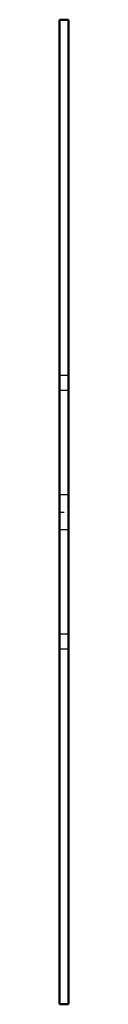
# Model space of a CAD drawing. Header units: millimetres. Extents: x 0 to 0.8, y -45 to 45.
import ezdxf

# ---------------------------------------------------------------- set-up
doc = ezdxf.new("R2010")
doc.units = ezdxf.units.MM
doc.linetypes.add('Center', pattern=[1.5, 0.45, -0.5, 0.05, -0.5])
doc.linetypes.add('Dashed', pattern=[2, 1, -1])
for name, color, linetype, lineweight in [('AM_0', 7, 'Continuous', 30), ('AM_3', 7, 'Dashed', 5), ('AM_7', 7, 'Center', 5)]:
    doc.layers.add(name, color=color, linetype=linetype, lineweight=lineweight)

msp = doc.modelspace()

# ---------------------------------------------------------------- linework, layer by layer
at = {"layer": 'AM_0', "color": 7, "linetype": 'Continuous', "lineweight": 50}
for p, q in [((0.8, 45), (0, 45)), ((0, 45), (0, -45)), ((0.8, -45), (0.8, 45)), ((0, -45), (0.8, -45))]:
    msp.add_line(p, q, dxfattribs=at)
at = {"layer": 'AM_3', "color": 6, "linetype": 'Dashed', "lineweight": 25}
for p, q in [((0, 12.5), (0.8, 12.5)), ((0, 11.136), (0.8, 11.136)), ((0, 1.6), (0.8, 1.6)), ((0, -1.6), (0.8, -1.6)), ((0, -11.136), (0.8, -11.136)), ((0, -12.5), (0.8, -12.5))]:
    msp.add_line(p, q, dxfattribs=at)
at = {"layer": 'AM_7', "color": 4, "linetype": 'Center', "lineweight": 25}
msp.add_line((-0.04, 0), (0.84, 0), dxfattribs=at)

doc.saveas('drawing.dxf')
